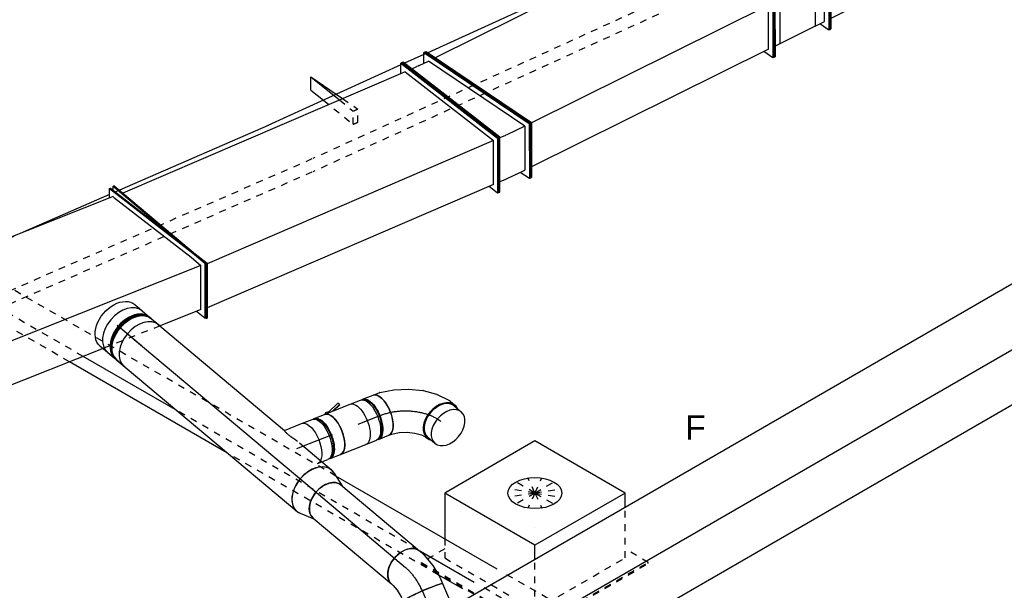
# Model space of a CAD drawing. Extents: x -329828 to 339781, y -55429 to 69176.
# Tile 47 of 140: x -45844 to -42192, y 33146 to 35262. Entities that reach past the tile are written whole.
import ezdxf
from ezdxf.enums import TextEntityAlignment as Align

# ---------------------------------------------------------------- set-up
doc = ezdxf.new("R2010")
doc.units = 0
doc.header["$LTSCALE"] = 50
doc.linetypes.add('CENTER2', pattern=[28.575, 19.05, -3.175, 3.175, -3.175])
doc.linetypes.add('STREEPJES', pattern=[0.1, 0.05, -0.05])
doc.layers.get('0').update_dxf_attribs({"linetype": 'CONTINUOUS'})
for name, color, linetype in [('EL6131--', 2, 'CONTINUOUS'), ('EM6131--', 1, 'CONTINUOUS'), ('lMcht retour bestaand_PR', 1, 'CONTINUOUS'), ('lucht retour bestaand', 8, 'CONTINUOUS'), ('WL570---_RETOUR', 112, 'CONTINUOUS'), ('WL570---_RETOUR_HL', 8, 'CONTINUOUS'), ('WL570---_RETOUR_RST', 2, 'CONTINUOUS'), ('WL570---_RETOUR_RST_HL', 1, 'CONTINUOUS'), ('WL570---_TOEVOER', 3, 'CONTINUOUS'), ('WM570---_RETOUR_PR', 1, 'CONTINUOUS'), ('WM570---_RETOUR_RST_PR', 1, 'CONTINUOUS'), ('WM570---_TOEVOER_PR', 1, 'CONTINUOUS')]:
    doc.layers.add(name, color=color, linetype=linetype)
doc.styles.add('BURO-018', font='ARIAL.TTF', dxfattribs={"height": 90})

# ---------------------------------------------------------------- blocks, each defined once
blk = doc.blocks.new('*U665')
at = {"color": 0, "ltscale": 10}
for p, q in [((2945.7, 63.6, -10634.8), (3051, 63.6, -10634.8)), ((3953.2, 63.6, -10634.8), (4630.6, 63.6, -10634.8)), ((2921.2, 21.2, -10634.8), (3160.9, 21.2, -10634.8)), ((4192.7, 21.2, -10634.8), (4597, 21.2, -10634.8)), ((2872.2, -63.6, -10634.8), (3562.7, -63.6, -10634.8))]:
    blk.add_line(p, q, dxfattribs=at)
at = {"color": 0, "linetype": 'STREEPJES', "ltscale": 10}
for p, q in [((3051, 63.6, -10634.8), (3953.2, 63.6, -10634.8)), ((4630.6, 63.6, -10634.8), (4962, 63.6, -10634.8)), ((2404.5, 21.2, -10634.8), (2901.2, 21.2, -10634.8)), ((3160.9, 21.2, -10634.8), (4192.7, 21.2, -10634.8)), ((4597, 21.2, -10634.8), (4986.5, 21.2, -10634.8)), ((2355.5, -63.6, -10634.8), (2852.2, -63.6, -10634.8)), ((3562.7, -63.6, -10634.8), (4937.5, -63.6, -10634.8))]:
    blk.add_line(p, q, dxfattribs=at)
at = {"layer": 'EM6131--', "color": 1, "style": 'BURO-018'}
blk.add_attdef('POSNR', text='', height=90, dxfattribs=at).set_placement((0, 0), align=Align.MIDDLE)
blk = doc.blocks.new('*U668')
at = {"color": 0, "ltscale": 10}
for p, q in [((-138.5, 100.5, -7329.7), (-63.2, 290.2, -7329.7)), ((-66.3, 290.2, -7329.7), (-63.2, 290.2, -7329.7)), ((-63.2, 290.2, -7329.7), (-44.2, 255, -7329.7)), ((2969.9, 100.5, -7329.7), (3045.2, 290.2, -7329.7)), ((2974.4, 100.5, -7329.7), (3049.6, 290.2, -7329.7)), ((3049.6, 290.2, -7329.7), (3045.2, 290.2, -7329.7)), ((-62, 255, -7329.7), (-122.2, 103.2, -7329.7)), ((-62, 255, -7329.7), (101.3, 255, -7329.7)), ((328.5, 255, -7329.7), (3031.2, 255, -7329.7)), ((-142.9, 100.5, -7329.7), (-138.5, 100.5, -7329.7)), ((67.6, -290.2, -7329.7), (-142.9, 100.5, -7329.7)), ((72.1, -290.2, -7329.7), (-138.5, 100.5, -7329.7)), ((-99.5, 61.2, -7329.7), (-122.2, 103.2, -7329.7)), ((-122.2, 103.2, -7329.7), (2971, 103.2, -7329.7)), ((2974.4, 100.5, -7329.7), (2969.9, 100.5, -7329.7)), ((3180.5, -290.2, -7329.7), (2969.9, 100.5, -7329.7)), ((3184.9, -290.2, -7329.7), (2974.4, 100.5, -7329.7)), ((86.1, -255, -7329.7), (3161.5, -255, -7329.7)), ((67.6, -290.2, -7329.7), (72.1, -290.2, -7329.7)), ((77.3, -277, -7329.7), (72.1, -290.2, -7329.7)), ((3184.9, -290.2, -7329.7), (3180.5, -290.2, -7329.7))]:
    blk.add_line(p, q, dxfattribs=at)
at = {"color": 8, "linetype": 'STREEPJES', "ltscale": 10}
blk.add_line((101.3, 255, -7329.7), (328.5, 255, -7329.7), dxfattribs=at)
at = {"layer": 'lMcht retour bestaand_PR', "color": 1, "style": 'BURO-018'}
blk.add_attdef('POSNR', text='', height=90, dxfattribs=at).set_placement((0, 0), align=Align.MIDDLE)
blk = doc.blocks.new('*U670')
at = {"color": 0, "linetype": 'STREEPJES', "ltscale": 10}
for p, q in [((-39.9, 112, -6321.7), (1984.5, 112, -6321.7)), ((-59.5, 67.1, -6321.7), (1964.9, 67.1, -6321.7)), ((640.8, -112, -6321.7), (681.3, -112, -6321.7)), ((1018.1, -112, -6321.7), (2064.4, -112, -6321.7))]:
    blk.add_line(p, q, dxfattribs=at)
at = {"color": 0, "ltscale": 10}
for p, q in [((39.9, -112, -6321.7), (640.8, -112, -6321.7)), ((681.3, -112, -6321.7), (1018.1, -112, -6321.7))]:
    blk.add_line(p, q, dxfattribs=at)
at = {"layer": 'EM6131--', "color": 1, "style": 'BURO-018'}
blk.add_attdef('POSNR', text='', height=90, dxfattribs=at).set_placement((0, 0), align=Align.MIDDLE)
blk = doc.blocks.new('*U671')
at = {"color": 0, "linetype": 'STREEPJES', "ltscale": 10}
for p, q in [((-40.6, 112.6, -5026.2), (2167.4, 112.6, -5026.2)), ((-60.9, 68.1, -5026.2), (2147.1, 68.1, -5026.2)), ((537, -112.6, -5026.2), (719.1, -112.6, -5026.2)), ((1597.3, -112.6, -5026.2), (1612.5, -112.6, -5026.2)), ((1691.6, -112.6, -5026.2), (1706.2, -112.6, -5026.2))]:
    blk.add_line(p, q, dxfattribs=at)
at = {"color": 0, "ltscale": 10}
for p, q in [((40.6, -112.6, -5026.2), (537, -112.6, -5026.2)), ((719.1, -112.6, -5026.2), (1597.3, -112.6, -5026.2)), ((1612.5, -112.6, -5026.2), (1691.6, -112.6, -5026.2)), ((1706.2, -112.6, -5026.2), (2248.6, -112.6, -5026.2))]:
    blk.add_line(p, q, dxfattribs=at)
at = {"layer": 'EM6131--', "color": 1, "style": 'BURO-018'}
blk.add_attdef('POSNR', text='', height=90, dxfattribs=at).set_placement((0, 0), align=Align.MIDDLE)
blk = doc.blocks.new('*U737')
at = {"color": 0, "ltscale": 10}
for p, q in [((-142.6, 79, -4327.2), (-51.9, 261.9, -4327.2)), ((-138.4, 79, -4327.2), (-47.7, 261.9, -4327.2)), ((-51.9, 261.9, -4327.2), (-47.7, 261.9, -4327.2)), ((-47.7, 261.9, -4327.2), (-27.5, 226.6, -4327.2)), ((2300.4, 79, -4327.2), (2391.1, 261.9, -4327.2)), ((2304.7, 79, -4327.2), (2395.3, 261.9, -4327.2)), ((2395.3, 261.9, -4327.2), (2391.1, 261.9, -4327.2)), ((-47.1, 226.6, -4327.2), (-119.6, 80.2, -4327.2)), ((-47.1, 226.6, -4327.2), (1397, 226.6, -4327.2)), ((1581.2, 226.6, -4327.2), (2373.6, 226.6, -4327.2)), ((-142.6, 79, -4327.2), (-138.4, 79, -4327.2)), ((51.9, -261.9, -4327.2), (-142.6, 79, -4327.2)), ((56.2, -261.9, -4327.2), (-138.4, 79, -4327.2)), ((55.5, -226.6, -4327.2), (-119.6, 80.2, -4327.2)), ((-119.6, 80.2, -4327.2), (2301.1, 80.2, -4327.2)), ((2304.7, 79, -4327.2), (2300.4, 79, -4327.2)), ((2495, -261.9, -4327.2), (2300.4, 79, -4327.2)), ((2499.2, -261.9, -4327.2), (2304.7, 79, -4327.2)), ((55.5, -226.6, -4327.2), (2474.8, -226.6, -4327.2)), ((73.7, -226.6, -4327.2), (56.2, -261.9, -4327.2)), ((51.9, -261.9, -4327.2), (56.2, -261.9, -4327.2)), ((2499.2, -261.9, -4327.2), (2495, -261.9, -4327.2))]:
    blk.add_line(p, q, dxfattribs=at)
at = {"color": 8, "linetype": 'STREEPJES', "ltscale": 10}
blk.add_line((1397, 226.6, -4327.2), (1581.2, 226.6, -4327.2), dxfattribs=at)
at = {"layer": 'lMcht retour bestaand_PR', "color": 1, "style": 'BURO-018'}
blk.add_attdef('POSNR', text='', height=90, dxfattribs=at).set_placement((0, 0), align=Align.MIDDLE)
blk = doc.blocks.new('*U857')
at = {"color": 0, "ltscale": 10}
for p, q in [((-184.9, 79, -5891), (-94.3, 261.9, -5891)), ((-180.7, 79, -5891), (-90.1, 261.9, -5891)), ((-94.3, 261.9, -5891), (-90.1, 261.9, -5891)), ((-90.1, 261.9, -5891), (-69.9, 226.6, -5891)), ((42.2, 79, -5891), (132.8, 261.9, -5891)), ((46.4, 79, -5891), (137.1, 261.9, -5891)), ((137.1, 261.9, -5891), (132.8, 261.9, -5891)), ((-89.4, 226.6, -5891), (-161.9, 80.2, -5891)), ((-123.8, 80.2, -5891), (-51.3, 226.6, -5891)), ((-51.3, 226.6, -5891), (-89.4, 226.6, -5891)), ((-51.3, 226.6, -5891), (95.4, 226.6, -5891)), ((22.9, 80.2, -5891), (95.4, 226.6, -5891)), ((95.4, 226.6, -5891), (115.3, 226.6, -5891)), ((-184.9, 79, -5891), (-180.7, 79, -5891)), ((9.6, -261.9, -5891), (-184.9, 79, -5891)), ((13.8, -261.9, -5891), (-180.7, 79, -5891)), ((13.2, -226.6, -5891), (-161.9, 80.2, -5891)), ((-123.8, 80.2, -5891), (-161.9, 80.2, -5891)), ((51.3, -226.6, -5891), (-123.8, 80.2, -5891)), ((-123.8, 80.2, -5891), (22.9, 80.2, -5891)), ((22.9, 80.2, -5891), (42.8, 80.2, -5891)), ((236.9, -294.7, -5891), (22.9, 80.2, -5891)), ((46.4, 79, -5891), (42.2, 79, -5891)), ((275.6, -330.1, -5891), (42.2, 79, -5891)), ((279.9, -330.1, -5891), (46.4, 79, -5891)), ((51.3, -226.6, -5891), (13.2, -226.6, -5891)), ((31.4, -226.6, -5891), (13.8, -261.9, -5891)), ((236.9, -294.7, -5891), (51.3, -226.6, -5891)), ((9.6, -261.9, -5891), (13.8, -261.9, -5891)), ((236.9, -294.7, -5891), (255.5, -294.7, -5891)), ((279.9, -330.1, -5891), (275.6, -330.1, -5891))]:
    blk.add_line(p, q, dxfattribs=at)
at = {"layer": 'lMcht retour bestaand_PR', "color": 1, "style": 'BURO-018'}
blk.add_attdef('POSNR', text='', height=90, dxfattribs=at).set_placement((0, 0), align=Align.MIDDLE)
blk = doc.blocks.new('*U858')
at = {"color": 0, "ltscale": 10}
for p, q in [((-162.1, 113.1, -5978.7), (-71.4, 296, -5978.7)), ((-157.8, 113.1, -5978.7), (-67.2, 296, -5978.7)), ((-71.4, 296, -5978.7), (-67.2, 296, -5978.7)), ((-67.2, 296, -5978.7), (-47, 260.6, -5978.7)), ((842.1, 113.1, -5978.7), (932.8, 296, -5978.7)), ((846.4, 113.1, -5978.7), (937, 296, -5978.7)), ((937, 296, -5978.7), (932.8, 296, -5978.7)), ((-66.5, 260.6, -5978.7), (-139, 114.3, -5978.7)), ((-66.5, 260.6, -5978.7), (915.3, 260.6, -5978.7)), ((-162.1, 113.1, -5978.7), (-157.8, 113.1, -5978.7)), ((71.4, -296, -5978.7), (-162.1, 113.1, -5978.7)), ((75.6, -296, -5978.7), (-157.8, 113.1, -5978.7)), ((75, -260.6, -5978.7), (-139, 114.3, -5978.7)), ((-139, 114.3, -5978.7), (842.8, 114.3, -5978.7)), ((846.4, 113.1, -5978.7), (842.1, 113.1, -5978.7)), ((1075.6, -296, -5978.7), (842.1, 113.1, -5978.7)), ((1079.8, -296, -5978.7), (846.4, 113.1, -5978.7)), ((75, -260.6, -5978.7), (1055.4, -260.6, -5978.7)), ((93.2, -260.6, -5978.7), (75.6, -296, -5978.7)), ((71.4, -296, -5978.7), (75.6, -296, -5978.7)), ((1079.8, -296, -5978.7), (1075.6, -296, -5978.7))]:
    blk.add_line(p, q, dxfattribs=at)
at = {"layer": 'lMcht retour bestaand_PR', "color": 1, "style": 'BURO-018'}
blk.add_attdef('POSNR', text='', height=90, dxfattribs=at).set_placement((0, 0), align=Align.MIDDLE)
blk = doc.blocks.new('*U900')
at = {"color": 0, "ltscale": 10}
for p, q in [((-225.4, 278.6, -8356.2), (-310.3, 131.5, -8356.2)), ((160.8, 278.6, -8356.2), (-225.4, 278.6, -8356.2)), ((-32.3, -55.9, -8356.2), (-225.4, 278.6, -8356.2)), ((354, -55.9, -8356.2), (160.8, 278.6, -8356.2)), ((-58.4, -101.1, -8356.2), (-32.3, -55.9, -8356.2)), ((354, -55.9, -8356.2), (-32.3, -55.9, -8356.2)), ((327.8, -101.1, -8356.2), (354, -55.9, -8356.2))]:
    blk.add_line(p, q, dxfattribs=at)
at = {"color": 8, "linetype": 'STREEPJES', "ltscale": 10}
for p, q in [((64.3, 111.4, -8356.2), (-26.8, 146.7, -8356.2)), ((64.3, 111.4, -8356.2), (-11.9, 172.6, -8356.2)), ((64.3, 111.4, -8356.2), (23.5, 182.1, -8356.2)), ((64.3, 111.4, -8356.2), (69.8, 172.6, -8356.2)), ((64.3, 111.4, -8356.2), (114.6, 146.7, -8356.2)), ((-310.3, 131.5, -8356.2), (-345.8, 70, -8356.2)), ((64.3, 111.4, -8356.2), (-17.4, 111.4, -8356.2)), ((64.3, 111.4, -8356.2), (14, 76, -8356.2)), ((64.3, 111.4, -8356.2), (58.8, 50.1, -8356.2)), ((64.3, 111.4, -8356.2), (105.1, 40.7, -8356.2)), ((64.3, 111.4, -8356.2), (140.5, 50.1, -8356.2)), ((64.3, 111.4, -8356.2), (155.4, 76, -8356.2)), ((64.3, 111.4, -8356.2), (145.9, 111.4, -8356.2)), ((-430.7, 95.5, -8356.2), (-428.7, 99, -8356.2)), ((-430.7, 95.5, -8356.2), (-187.8, -325.3, -8356.2)), ((-329, 99, -8356.2), (-428.7, 99, -8356.2)), ((-428.7, 99, -8356.2), (-185.8, -321.7, -8356.2)), ((-345.8, 70, -8356.2), (-152.7, -264.5, -8356.2)), ((-152.7, -264.5, -8356.2), (-58.4, -101.1, -8356.2)), ((233.5, -264.5, -8356.2), (327.8, -101.1, -8356.2)), ((300.1, -321.7, -8356.2), (250.3, -235.5, -8356.2)), ((-152.7, -264.5, -8356.2), (233.5, -264.5, -8356.2)), ((-185.8, -321.7, -8356.2), (-187.8, -325.3, -8356.2)), ((-187.8, -325.3, -8356.2), (298, -325.3, -8356.2)), ((-185.8, -321.7, -8356.2), (300.1, -321.7, -8356.2)), ((298, -325.3, -8356.2), (300.1, -321.7, -8356.2))]:
    blk.add_line(p, q, dxfattribs=at)
at = {"color": 0, "ltscale": 10}
blk.add_ellipse((64.3, 111.4, -8356.2), major_axis=(86.6, -50), ratio=0.57735, dxfattribs=at)
at = {"layer": 'WL570---_RETOUR_RST_HL', "linetype": 'CENTER2'}
blk.add_circle((0, 0, -8356.2), 0.075, dxfattribs=at)
at = {"layer": 'WL570---_RETOUR_RST', "color": 1, "style": 'BURO-018'}
for tag in ['MC', 'Q']:
    blk.add_attdef(tag, text='', height=90, dxfattribs=at).set_placement((0, 0), align=Align.MIDDLE)
at = {"layer": 'WM570---_RETOUR_RST_PR', "color": 1, "style": 'BURO-018'}
blk.add_attdef('POSNR', text='', height=90, dxfattribs=at).set_placement((0, 0), align=Align.MIDDLE)
blk = doc.blocks.new('*U987')
at = {"color": 0, "ltscale": 10}
for p, q in [((0, 100, -7714), (35.9, 100, -7714)), ((51.5, 95, -7714), (58.9, 95, -7714)), ((56.9, 95, -7714), (54.2, 96.2, -7714)), ((0, -100, -7714), (35.9, -100, -7714)), ((51.5, -95, -7714), (58.9, -95, -7714)), ((54.2, -96.2, -7714), (56.9, -95, -7714))]:
    blk.add_line(p, q, dxfattribs=at)
at = {"color": 0, "ltscale": 10, "extrusion": (1.7756e-17, -5.75905e-17, -1)}
blk.add_ellipse((0, 0, -7714), major_axis=(0, -100), ratio=0.673008, start_param=0, end_param=3.141593, dxfattribs=at)
at = {"color": 0, "ltscale": 10}
for centre, major_axis, start_param, end_param in [((35.9, 0, -7714), (0, -100), 3.141593, 6.283185), ((72.5, 0, -7714), (0, -95), 3.56305, 5.861728)]:
    blk.add_ellipse(centre, major_axis=major_axis, ratio=0.673008, start_param=start_param, end_param=end_param, dxfattribs=at)
at = {"layer": 'WL570---_RETOUR_HL', "linetype": 'CENTER2'}
blk.add_line((0, 0, -7714), (35.9, 0, -7714), dxfattribs=at)
at = {"layer": 'WM570---_RETOUR_PR', "color": 1, "style": 'BURO-018'}
blk.add_attdef('POSNR', text='', height=90, dxfattribs=at).set_placement((0, 0), align=Align.MIDDLE)
blk = doc.blocks.new('*U988')
at = {"color": 0, "ltscale": 10}
for p, q in [((-40.3, 100, -7783.3), (-3.7, 100, -7783.3)), ((3.7, 100, -7783.3), (40.3, 100, -7783.3)), ((-40.3, -100, -7783.3), (-3.7, -100, -7783.3)), ((3.7, -100, -7783.3), (40.3, -100, -7783.3))]:
    blk.add_line(p, q, dxfattribs=at)
for centre, major_axis, start_param, end_param in [((-40.3, 0, -7783.3), (0, -100), 3.141593, 6.283185), ((-3.7, 0, -7783.3), (0, -100), 3.141593, 6.338163), ((-3.7, 0, -7783.3), (0, -95), 3.56305, 5.861728), ((3.7, 0, -7783.3), (0, -100), 3.141593, 6.283185), ((40.3, 0, -7783.3), (0, -100), 3.141593, 6.283185), ((-3.7, 0, -7783.3), (0, -100), 3.086615, 3.138451)]:
    blk.add_ellipse(centre, major_axis=major_axis, ratio=0.673008, start_param=start_param, end_param=end_param, dxfattribs=at)
at = {"layer": 'WL570---_RETOUR_HL', "linetype": 'CENTER2'}
blk.add_line((-40.3, 0, -7783.3), (40.3, 0, -7783.3), dxfattribs=at)
at = {"layer": 'WM570---_RETOUR_PR', "color": 1, "style": 'BURO-018'}
blk.add_attdef('POSNR', text='', height=90, dxfattribs=at).set_placement((0, 0), align=Align.MIDDLE)
blk = doc.blocks.new('*U989')
at = {"color": 0, "ltscale": 10}
for p, q in [((-49, 80, -9029.3), (-28.6, 80, -9029.3)), ((-23.3, 79.5, -9029.3), (22.1, 70.9, -9029.3)), ((23.9, 70.4, -9029.3), (22.1, 70.9, -9029.3)), ((23.9, 70.4, -9029.3), (71.2, 54, -9029.3)), ((71.2, 54, -9029.3), (71.5, 53.9, -9029.3)), ((71.5, 53.9, -9029.3), (94.7, 42.4, -9029.3)), ((-49, -80, -9029.3), (-41, -80, -9029.3)), ((-41, -80, -9029.3), (-18.3, -84.3, -9029.3)), ((-18.3, -84.3, -9029.3), (9.5, -93.9, -9029.3)), ((9.5, -93.9, -9029.3), (23.9, -101, -9029.3))]:
    blk.add_line(p, q, dxfattribs=at)
at = {"color": 0, "ltscale": 10, "extrusion": (-2.03355e-17, -2.34634e-16, -1)}
for centre, major_axis, ratio, start_param, end_param in [((-49, 0, -9029.3), (0, -80), 0.673008, 0, 3.141593), ((-33.5, 0, -9029.3), (7.5, 79.9), 0.593593, 6.227285, 6.339086)]:
    blk.add_ellipse(centre, major_axis=major_axis, ratio=ratio, start_param=start_param, end_param=end_param, dxfattribs=at)
at = {"color": 0, "ltscale": 10}
blk.add_ellipse((59.3, -29.3, -9029.3), major_axis=(-35.4, -71.7), ratio=0.067641, start_param=3.141593, end_param=6.283185, dxfattribs=at)
at = {"layer": 'WL570---_RETOUR_HL', "linetype": 'CENTER2', "extrusion": (-2.03355e-17, -2.34634e-16, -1)}
blk.add_ellipse((35, -100, -9029.3), major_axis=(-140.9, 75.9), ratio=0.462305, start_param=0.709042, end_param=1.49444, dxfattribs=at)
at = {"layer": 'WM570---_RETOUR_PR', "color": 1, "style": 'BURO-018'}
blk.add_attdef('POSNR', text='', height=90, dxfattribs=at).set_placement((0, 0), align=Align.MIDDLE)
blk = doc.blocks.new('*U990')
at = {"color": 0, "ltscale": 10}
for p, q in [((0, 80, -9033.7), (93.3, 80, -9033.7)), ((0, -80, -9033.7), (111, -80, -9033.7))]:
    blk.add_line(p, q, dxfattribs=at)
at = {"color": 8, "linetype": 'STREEPJES', "ltscale": 10}
for p, q in [((93.3, 80, -9033.7), (192.2, 80, -9033.7)), ((111, -80, -9033.7), (192.2, -80, -9033.7))]:
    blk.add_line(p, q, dxfattribs=at)
at = {"color": 0, "ltscale": 10, "extrusion": (-1.91291e-17, -1.12829e-16, -1)}
blk.add_ellipse((0, 0, -9033.7), major_axis=(0, -80), ratio=0.067641, start_param=0, end_param=3.141593, dxfattribs=at)
at = {"color": 8, "linetype": 'STREEPJES', "ltscale": 10}
blk.add_ellipse((192.2, 0, -9033.7), major_axis=(0, -80), ratio=0.067641, start_param=3.141593, end_param=6.283185, dxfattribs=at)
at = {"layer": 'WL570---_RETOUR_HL', "linetype": 'CENTER2'}
blk.add_line((0, 0, -9033.7), (192.2, 0, -9033.7), dxfattribs=at)
at = {"layer": 'WM570---_RETOUR_PR', "color": 1, "style": 'BURO-018'}
blk.add_attdef('POSNR', text='', height=90, dxfattribs=at).set_placement((0, 0), align=Align.MIDDLE)
blk = doc.blocks.new('*U992')
at = {"color": 0, "ltscale": 10}
blk.add_line((-18.2, 80, -8361.4), (50.8, 80, -8361.4), dxfattribs=at)
at = {"color": 0, "ltscale": 10, "extrusion": (-5.95839e-17, 2.36307e-17, -1)}
blk.add_ellipse((50.8, 0, -8361.4), major_axis=(0, 80), ratio=0.462305, start_param=0, end_param=2.752995, dxfattribs=at)
at = {"color": 8, "linetype": 'STREEPJES', "ltscale": 10, "extrusion": (-5.95839e-17, 2.36307e-17, -1)}
blk.add_ellipse((50.8, 0, -8361.4), major_axis=(0, 80), ratio=0.462305, start_param=2.752995, end_param=3.141593, dxfattribs=at)
at = {"color": 0, "ltscale": 10}
blk.add_spline([(12.3, 23, -8361.4), (7.5, 30.8, -8361.4), (2.7, 38.3, -8361.4), (-2, 45.3, -8361.4), (-6.2, 51.9, -8361.4), (-9.8, 57.9, -8361.4), (-12.7, 63.3, -8361.4), (-14.9, 68.1, -8361.4), (-16.4, 72, -8361.4), (-17.3, 75.3, -8361.4), (-17.8, 77.7, -8361.4), (-18, 79.2, -8361.4), (-18.2, 80, -8361.4)], degree=3, dxfattribs=at)
at = {"layer": 'WL570---_RETOUR_HL', "linetype": 'CENTER2'}
blk.add_line((0, 0, -8361.4), (50.8, 0, -8361.4), dxfattribs=at)
at = {"layer": 'WM570---_RETOUR_PR', "color": 1, "style": 'BURO-018'}
blk.add_attdef('POSNR', text='', height=90, dxfattribs=at).set_placement((0, 0), align=Align.MIDDLE)
blk = doc.blocks.new('*U993')
at = {"color": 0, "ltscale": 10}
for p, q in [((-45.8, 80, -8311), (-4.4, 80, -8311)), ((4.4, 80, -8311), (45.8, 80, -8311)), ((-28.6, -80, -8311), (-4.4, -80, -8311)), ((4.4, -80, -8311), (45.8, -80, -8311))]:
    blk.add_line(p, q, dxfattribs=at)
at = {"color": 8, "linetype": 'STREEPJES', "ltscale": 10}
blk.add_line((-45.8, -80, -8311), (-28.6, -80, -8311), dxfattribs=at)
at = {"color": 0, "ltscale": 10, "extrusion": (-8.69619e-17, -2.52287e-17, -1)}
for centre, major_axis, start_param, end_param in [((-45.8, 0, -8311), (0, 80), 0, 2.752995), ((-4.4, 0, -8311), (0, 80), 0, 3.141593), ((4.4, 0, -8311), (0, 80), 0, 3.261759), ((4.4, 0, -8311), (0, 80), 6.163019, 6.280044), ((4.4, 0, -8311), (0, 76), 0.087961, 3.053632), ((45.8, 0, -8311), (0, 80), 0, 3.141593)]:
    blk.add_ellipse(centre, major_axis=major_axis, ratio=0.462305, start_param=start_param, end_param=end_param, dxfattribs=at)
at = {"color": 8, "linetype": 'STREEPJES', "ltscale": 10, "extrusion": (-8.69619e-17, -2.52287e-17, -1)}
blk.add_ellipse((-45.8, 0, -8311), major_axis=(0, 80), ratio=0.462305, start_param=2.752995, end_param=3.141593, dxfattribs=at)
at = {"layer": 'WL570---_RETOUR_HL', "linetype": 'CENTER2'}
blk.add_line((-45.8, 0, -8311), (45.8, 0, -8311), dxfattribs=at)
at = {"layer": 'WM570---_RETOUR_PR', "color": 1, "style": 'BURO-018'}
blk.add_attdef('POSNR', text='', height=90, dxfattribs=at).set_placement((0, 0), align=Align.MIDDLE)
blk = doc.blocks.new('*U994')
at = {"color": 2, "ltscale": 10}
for p, q in [((-80.6, 76, -8260.6), (-89.5, 76, -8260.6)), ((-50.8, 80, -8260.6), (-32.3, 80, -8260.6)), ((10.2, 100.7, -8260.6), (-33.7, 82.6, -8260.6)), ((-32.3, 80, -8260.6), (-33.7, 82.7, -8260.6)), ((-32.3, 80, -8260.6), (50.8, 80, -8260.6)), ((-19.4, 80, -8260.6), (14, 93.8, -8260.6)), ((14.5, 92, -8260.6), (-14.7, 80, -8260.6)), ((14, 93.8, -8260.6), (10.2, 100.7, -8260.6)), ((14.5, 92, -8260.6), (14, 93.8, -8260.6)), ((-80.6, -76, -8260.6), (-89.5, -76, -8260.6)), ((-50.8, -80, -8260.6), (50.8, -80, -8260.6))]:
    blk.add_line(p, q, dxfattribs=at)
for centre, major_axis, start_param, end_param in [((-92.2, 0, -8260.6), (0, 76), 3.229553, 6.195225), ((-50.8, 0, -8260.6), (0, 80), 3.141593, 6.283185)]:
    blk.add_ellipse(centre, major_axis=major_axis, ratio=0.462305, start_param=start_param, end_param=end_param, dxfattribs=at)
at = {"color": 2, "ltscale": 10, "extrusion": (-3.11364e-17, 7.2066e-17, -1)}
for centre, major_axis, ratio, start_param in [((-42.1, 78.1, -8260.6), (-8.4, -4.53), 0.673008, 0.935956), ((50.8, 0, -8260.6), (0, 80), 0.462305, 0)]:
    blk.add_ellipse(centre, major_axis=major_axis, ratio=ratio, start_param=start_param, end_param=3.141593, dxfattribs=at)
at = {"layer": 'WL570---_RETOUR', "color": 1, "style": 'BURO-018'}
blk.add_attdef('I', text='', height=90, dxfattribs=at).set_placement((0, 0), align=Align.MIDDLE)
at = {"layer": 'WM570---_RETOUR_PR', "color": 1, "style": 'BURO-018'}
blk.add_attdef('POSNR', text='', height=90, dxfattribs=at).set_placement((0, 0), align=Align.MIDDLE)
blk = doc.blocks.new('*U995')
at = {"color": 0, "ltscale": 10}
for p, q in [((-45.8, 80, -8210.2), (-4.4, 80, -8210.2)), ((4.4, 80, -8210.2), (45.8, 80, -8210.2)), ((-45.8, -80, -8210.2), (-4.4, -80, -8210.2)), ((4.4, -80, -8210.2), (45.8, -80, -8210.2))]:
    blk.add_line(p, q, dxfattribs=at)
at = {"color": 0, "ltscale": 10, "extrusion": (-8.69619e-17, -2.52287e-17, -1)}
for centre, major_axis, start_param, end_param in [((-45.8, 0, -8210.2), (0, 80), 0, 3.141593), ((-4.4, 0, -8210.2), (0, 80), 0, 3.141593), ((4.4, 0, -8210.2), (0, 80), 0, 3.261759), ((4.4, 0, -8210.2), (0, 80), 6.163019, 6.280044), ((4.4, 0, -8210.2), (0, 76), 0.087961, 3.053632), ((45.8, 0, -8210.2), (0, 80), 0, 3.141593)]:
    blk.add_ellipse(centre, major_axis=major_axis, ratio=0.462305, start_param=start_param, end_param=end_param, dxfattribs=at)
at = {"layer": 'WL570---_RETOUR_HL', "linetype": 'CENTER2'}
blk.add_line((-45.8, 0, -8210.2), (45.8, 0, -8210.2), dxfattribs=at)
at = {"layer": 'WM570---_RETOUR_PR', "color": 1, "style": 'BURO-018'}
blk.add_attdef('POSNR', text='', height=90, dxfattribs=at).set_placement((0, 0), align=Align.MIDDLE)
blk = doc.blocks.new('*U996')
at = {"color": 0, "ltscale": 10}
for p, q in [((-171.7, 76, -8112.4), (-180.6, 76, -8112.4)), ((-141.9, 80, -8112.4), (-117.1, 80, -8112.4)), ((-115.2, 79.8, -8112.4), (-63.3, 70.6, -8112.4)), ((-63.3, 70.6, -8112.4), (-62.9, 70.5, -8112.4)), ((-62.9, 70.5, -8112.4), (-11.7, 52.8, -8112.4)), ((-11.7, 52.8, -8112.4), (36, 27.8, -8112.4)), ((36.7, 27.3, -8112.4), (36, 27.8, -8112.4)), ((36.7, 27.3, -8112.4), (77.8, -3.8, -8112.4)), ((80.1, -5.8, -8112.4), (112.2, -41.3, -8112.4)), ((116.3, -47.2, -8112.4), (126.6, -66.2, -8112.4)), ((123, -68.1, -8112.4), (139.4, -98.5, -8112.4)), ((-171.7, -76, -8112.4), (-180.6, -76, -8112.4)), ((-141.9, -80, -8112.4), (-130.3, -80, -8112.4)), ((-130.3, -80, -8112.4), (-103.5, -84.8, -8112.4)), ((-103.5, -84.8, -8112.4), (-75.4, -94.5, -8112.4)), ((-75.4, -94.5, -8112.4), (-49.7, -108, -8112.4)), ((-49.7, -108, -8112.4), (-29.5, -123.2, -8112.4)), ((-29.5, -123.2, -8112.4), (-17.1, -136.9, -8112.4)), ((-17.1, -136.9, -8112.4), (-14.3, -142.1, -8112.4)), ((-10.8, -140.2, -8112.4), (5.6, -170.6, -8112.4))]:
    blk.add_line(p, q, dxfattribs=at)
for centre, major_axis, ratio, start_param, end_param in [((-183.3, 0, -8112.4), (0, 76), 0.462305, 3.229553, 6.195225), ((-141.9, 0, -8112.4), (0, 80), 0.462305, 3.141593, 6.283185), ((-123.2, 0, -8112.4), (7.1, 80), 0.371212, 6.250437, 6.315934), ((56.1, -104.2, -8112.4), (-70.4, -38), 0.673008, 3.141593, 6.283185), ((56.1, -104.2, -8112.4), (-66.9, -36.1), 0.673008, 3.141593, 6.283185), ((72.5, -134.6, -8112.4), (-66.9, -36.1), 0.673008, 3.141593, 9.421636), ((48.8, -90.5, -8112.4), (65.7, 46.3), 0.606571, 6.209981, 6.356389), ((56.1, -104.2, -8112.4), (-70.4, -38), 0.673008, 2.824032, 3.141593), ((56.1, -104.2, -8112.4), (-70.4, -38), 0.673008, 0, 0.31756)]:
    blk.add_ellipse(centre, major_axis=major_axis, ratio=ratio, start_param=start_param, end_param=end_param, dxfattribs=at)
at = {"color": 0, "ltscale": 10, "extrusion": (-5.95839e-17, 2.36307e-17, -1)}
blk.add_ellipse((24.8, -64, -8112.4), major_axis=(54.2, 59.2), ratio=0.445484, start_param=6.24089, end_param=6.325481, dxfattribs=at)
at = {"layer": 'WL570---_RETOUR_HL', "linetype": 'CENTER2', "extrusion": (-5.95839e-17, 2.36307e-17, -1)}
blk.add_ellipse((-85.7, -104.2, -8112.4), major_axis=(148.7, -59), ratio=0.57735, start_param=4.110493, end_param=5.68129, dxfattribs=at)
at = {"layer": 'WM570---_RETOUR_PR', "color": 1, "style": 'BURO-018'}
blk.add_attdef('POSNR', text='', height=90, dxfattribs=at).set_placement((0, 0), align=Align.MIDDLE)
blk = doc.blocks.new('*U1001')
at = {"color": 0, "ltscale": 10}
for p, q in [((-150.1, 104.7, -6678.2), (-69.4, 292.2, -6678.2)), ((-145.8, 104.7, -6678.2), (-65.1, 292.2, -6678.2)), ((-69.4, 292.2, -6678.2), (-65.1, 292.2, -6678.2)), ((-65.1, 292.2, -6678.2), (-45.6, 256.9, -6678.2)), ((1026.7, 104.7, -6678.2), (1107.4, 292.2, -6678.2)), ((1031.1, 104.7, -6678.2), (1111.8, 292.2, -6678.2)), ((1111.8, 292.2, -6678.2), (1107.4, 292.2, -6678.2)), ((1111.8, 292.2, -6678.2), (1113.3, 289.4, -6678.2)), ((-64, 256.9, -6678.2), (-128.6, 106.9, -6678.2)), ((-64, 256.9, -6678.2), (1092.3, 256.9, -6678.2)), ((-150.1, 104.7, -6678.2), (-145.8, 104.7, -6678.2)), ((69.4, -292.2, -6678.2), (-150.1, 104.7, -6678.2)), ((73.8, -292.2, -6678.2), (-145.8, 104.7, -6678.2)), ((72.7, -256.9, -6678.2), (-128.6, 106.9, -6678.2)), ((-128.6, 106.9, -6678.2), (1027.7, 106.9, -6678.2)), ((1031.1, 104.7, -6678.2), (1026.7, 104.7, -6678.2)), ((1246.3, -292.2, -6678.2), (1026.7, 104.7, -6678.2)), ((1250.7, -292.2, -6678.2), (1031.1, 104.7, -6678.2)), ((1249.6, -256.9, -6678.2), (1073.5, 61.5, -6678.2)), ((72.7, -256.9, -6678.2), (1211.5, -256.9, -6678.2)), ((89, -256.9, -6678.2), (73.8, -292.2, -6678.2)), ((1264.4, -260.3, -6678.2), (1250.7, -292.2, -6678.2)), ((69.4, -292.2, -6678.2), (73.8, -292.2, -6678.2)), ((1250.7, -292.2, -6678.2), (1246.3, -292.2, -6678.2))]:
    blk.add_line(p, q, dxfattribs=at)
at = {"layer": 'lMcht retour bestaand_PR', "color": 1, "style": 'BURO-018'}
blk.add_attdef('POSNR', text='', height=90, dxfattribs=at).set_placement((0, 0), align=Align.MIDDLE)
blk = doc.blocks.new('*U1002')
at = {"color": 0, "ltscale": 10}
for p, q in [((-217, 113.1, -6646.6), (-126.3, 296, -6646.6)), ((-212.7, 113.1, -6646.6), (-122.1, 296, -6646.6)), ((-126.3, 296, -6646.6), (-122.1, 296, -6646.6)), ((-122.1, 296, -6646.6), (-101.9, 260.6, -6646.6)), ((-1.2, 292.6, -6646.6), (-91.9, 109.8, -6646.6)), ((3.1, 292.4, -6646.6), (-87.5, 109.5, -6646.6)), ((3.1, 292.4, -6646.6), (-1.2, 292.6, -6646.6)), ((-193.9, 114.3, -6646.6), (-121.4, 260.6, -6646.6)), ((-83.3, 260.6, -6646.6), (-121.4, 260.6, -6646.6)), ((-41.3, 259.5, -6646.6), (-18.3, 258.2, -6646.6)), ((-217, 113.1, -6646.6), (-212.7, 113.1, -6646.6)), ((16.5, -296, -6646.6), (-217, 113.1, -6646.6)), ((20.7, -296, -6646.6), (-212.7, 113.1, -6646.6)), ((-193.9, 114.3, -6646.6), (20.1, -260.6, -6646.6)), ((-193.9, 114.3, -6646.6), (-155.8, 114.3, -6646.6)), ((-113.8, 113.2, -6646.6), (-90.8, 111.9, -6646.6)), ((-87.5, 109.5, -6646.6), (-91.9, 109.8, -6646.6)), ((-91.9, 109.8, -6646.6), (105.6, -298.3, -6646.6)), ((-87.5, 109.5, -6646.6), (109.9, -298.6, -6646.6)), ((58.2, -260.6, -6646.6), (20.1, -260.6, -6646.6)), ((38.2, -260.6, -6646.6), (20.7, -296, -6646.6)), ((88, -262, -6646.6), (67.2, -260.9, -6646.6)), ((16.5, -296, -6646.6), (20.7, -296, -6646.6)), ((109.9, -298.6, -6646.6), (105.6, -298.3, -6646.6))]:
    blk.add_line(p, q, dxfattribs=at)
at = {"color": 0, "ltscale": 10, "extrusion": (-4.06016e-18, 6.397e-17, -1)}
for centre, major_axis in [((189.1, -216.6, -6646.6), (-627.1, 310.9)), ((116.5, -362.9, -6646.6), (-627.1, 310.9)), ((116.5, -362.9, -6646.6), (-134.4, 66.6))]:
    blk.add_ellipse(centre, major_axis=major_axis, ratio=0.57735, start_param=0.861328, end_param=0.931141, dxfattribs=at)
at = {"layer": 'lMcht retour bestaand_PR', "color": 1, "style": 'BURO-018'}
blk.add_attdef('POSNR', text='', height=90, dxfattribs=at).set_placement((0, 0), align=Align.MIDDLE)
blk = doc.blocks.new('*U1003')
at = {"color": 0, "ltscale": 10}
blk.add_line((-0.5, 0), (0.5, 0), dxfattribs=at)
at = {"layer": 'WM570---_RETOUR_PR', "color": 1, "style": 'BURO-018'}
blk.add_attdef('POSNR', text='', height=90, dxfattribs=at).set_placement((0, 0), align=Align.MIDDLE)
blk = doc.blocks.new('*U1071')
at = {"color": 0, "ltscale": 10}
for p, q in [((0, 80, -8638.8), (380, 80, -8638.8)), ((0, -80, -8638.8), (380, -80, -8638.8))]:
    blk.add_line(p, q, dxfattribs=at)
at = {"color": 0, "ltscale": 10, "extrusion": (-1.08526e-18, -7.34263e-17, -1)}
blk.add_ellipse((0, 0, -8638.8), major_axis=(0, -80), ratio=0.673008, start_param=0, end_param=3.141593, dxfattribs=at)
at = {"color": 0, "ltscale": 10}
blk.add_ellipse((380, 0, -8638.8), major_axis=(0, -80), ratio=0.673008, start_param=3.141593, end_param=6.283185, dxfattribs=at)
at = {"layer": 'WL570---_RETOUR_HL', "linetype": 'CENTER2'}
blk.add_line((0, 0, -8638.8), (380, 0, -8638.8), dxfattribs=at)
at = {"layer": 'WM570---_RETOUR_PR', "color": 1, "style": 'BURO-018'}
blk.add_attdef('POSNR', text='', height=90, dxfattribs=at).set_placement((0, 0), align=Align.MIDDLE)
blk = doc.blocks.new('*U1074')
at = {"color": 0, "ltscale": 10}
for p, q in [((0, 100, -7788.6), (643.3, 100, -7788.6)), ((716.2, 100, -7788.6), (871.4, 100, -7788.6)), ((0, -100, -7788.6), (871.4, -100, -7788.6))]:
    blk.add_line(p, q, dxfattribs=at)
at = {"color": 0, "ltscale": 10, "extrusion": (-1.08526e-18, -7.34263e-17, -1)}
blk.add_ellipse((0, 0, -7788.6), major_axis=(0, -100), ratio=0.673008, start_param=0, end_param=3.141593, dxfattribs=at)
at = {"color": 0, "ltscale": 10}
for start_param, end_param in [(3.141593, 6.283185), (2.926338, 3.141593), (0, 0.215255)]:
    blk.add_ellipse((871.4, 0, -7788.6), major_axis=(0, -100), ratio=0.673008, start_param=start_param, end_param=end_param, dxfattribs=at)
at = {"layer": 'WL570---_RETOUR_HL', "linetype": 'CENTER2'}
blk.add_line((0, 0, -7788.6), (871.4, 0, -7788.6), dxfattribs=at)
at = {"layer": 'WM570---_RETOUR_PR', "color": 1, "style": 'BURO-018'}
blk.add_attdef('POSNR', text='', height=90, dxfattribs=at).set_placement((0, 0), align=Align.MIDDLE)
blk = doc.blocks.new('*U1075')
at = {"color": 0, "ltscale": 10}
for p, q in [((14.4, 97.7, -8581.5), (68.8, 80, -8581.5)), ((14.4, -97.7, -8581.5), (68.8, -80, -8581.5))]:
    blk.add_line(p, q, dxfattribs=at)
for centre, major_axis, start_param, end_param in [((0, 0, -8581.5), (0, -100), 2.926338, 6.49844), ((63, 0, -8581.5), (0, -80), 3.141593, 6.283185)]:
    blk.add_ellipse(centre, major_axis=major_axis, ratio=0.673008, start_param=start_param, end_param=end_param, dxfattribs=at)
at = {"layer": 'WL570---_RETOUR_HL', "linetype": 'CENTER2'}
blk.add_line((0, 0, -8581.5), (63, 0, -8581.5), dxfattribs=at)
for centre in [(0, 0, -8581.5), (63, 0, -8581.5)]:
    blk.add_circle(centre, 0.075, dxfattribs=at)
at = {"layer": 'WM570---_RETOUR_PR', "color": 1, "style": 'BURO-018'}
blk.add_attdef('POSNR', text='', height=90, dxfattribs=at).set_placement((0, 0), align=Align.MIDDLE)
blk = doc.blocks.new('*U1089')
at = {"color": 0, "ltscale": 10}
for p, q in [((-10.2, 229.8, -9491.1), (-6.1, 229.8, -9491.1)), ((132.7, -17.7, -9491.1), (-10.2, 229.8, -9491.1)), ((136.8, -17.7, -9491.1), (-6.1, 229.8, -9491.1)), ((2801.6, 229.8, -9491.1), (2781.2, 194.5, -9491.1)), ((2805.7, 229.8, -9491.1), (2801.6, 229.8, -9491.1)), ((2944.5, -17.7, -9491.1), (2801.6, 229.8, -9491.1)), ((2948.5, -17.7, -9491.1), (2805.7, 229.8, -9491.1)), ((14.3, 194.5, -9491.1), (2801.6, 194.5, -9491.1)), ((2924.1, -17.7, -9491.1), (2801.6, 194.5, -9491.1)), ((10.2, -229.8, -9491.1), (132.7, -17.7, -9491.1)), ((14.3, -229.8, -9491.1), (136.8, -17.7, -9491.1)), ((132.7, -17.7, -9491.1), (136.8, -17.7, -9491.1)), ((136.8, -17.7, -9491.1), (2924.1, -17.7, -9491.1)), ((2822, -194.5, -9491.1), (2924.1, -17.7, -9491.1)), ((2822, -229.8, -9491.1), (2944.5, -17.7, -9491.1)), ((2826.1, -229.8, -9491.1), (2948.5, -17.7, -9491.1)), ((2948.5, -17.7, -9491.1), (2944.5, -17.7, -9491.1)), ((34.7, -194.5, -9491.1), (187, -194.5, -9491.1)), ((295.4, -194.5, -9491.1), (2500.5, -194.5, -9491.1)), ((2685.2, -194.5, -9491.1), (2822, -194.5, -9491.1)), ((2801.6, -194.5, -9491.1), (2822, -229.8, -9491.1)), ((10.2, -229.8, -9491.1), (14.3, -229.8, -9491.1)), ((2826.1, -229.8, -9491.1), (2822, -229.8, -9491.1))]:
    blk.add_line(p, q, dxfattribs=at)
at = {"color": 8, "linetype": 'STREEPJES', "ltscale": 10}
for p, q in [((187, -194.5, -9491.1), (295.4, -194.5, -9491.1)), ((2500.5, -194.5, -9491.1), (2685.2, -194.5, -9491.1))]:
    blk.add_line(p, q, dxfattribs=at)
at = {"layer": 'WM570---_TOEVOER_PR', "color": 1, "style": 'BURO-018'}
blk.add_attdef('POSNR', text='', height=90, dxfattribs=at).set_placement((0, 0), align=Align.MIDDLE)
blk = doc.blocks.new('*U1138')
at = {"color": 0, "ltscale": 10}
for p, q in [((-62.3, 65.9, -6066.1), (-43.7, 111.2, -6066.1)), ((-43.7, 111.2, -6066.1), (21.6, -8.4, -6066.1)), ((-43.7, 111.2, -6066.1), (34.1, -8.2, -6066.1)), ((-62.3, 65.9, -6066.1), (-33.7, 13.5, -6066.1))]:
    blk.add_line(p, q, dxfattribs=at)
at = {"color": 0, "linetype": 'STREEPJES', "ltscale": 10}
for p, q in [((-33.7, 13.5, -6066.1), (34.3, -111.2, -6066.1)), ((21.6, -8.4, -6066.1), (53, -65.9, -6066.1)), ((34.1, -8.2, -6066.1), (71.3, -65.3, -6066.1)), ((34.3, -111.2, -6066.1), (53, -65.9, -6066.1)), ((52.7, -110.6, -6066.1), (71.3, -65.3, -6066.1))]:
    blk.add_line(p, q, dxfattribs=at)
for centre in [(-43.7, 111.2, -6066.1), (-62.3, 65.9, -6066.1)]:
    blk.add_ellipse(centre, major_axis=(249.6, -102.9), ratio=0.57735, start_param=5.332188, end_param=5.410728, dxfattribs=at)
at = {"layer": 'EM6131--', "color": 1, "style": 'BURO-018'}
blk.add_attdef('POSNR', text='', height=90, dxfattribs=at).set_placement((0, 0), align=Align.MIDDLE)

msp = doc.modelspace()

# ---------------------------------------------------------------- block references
at = {"layer": 'EL6131--'}
for name, p, rotation in [('*U671', (-42830.7, 35699.5, 5026.2), 204.486788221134), ('*U1138', (-44681.4, 34964.2, 6066.1), 22.39168347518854), ('*U670', (-44841.9, 34783.5, 6321.7), 203.5797582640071), ('*U665', (-41617.7, 31733.7, 10634.8), 149.9999999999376)]:
    msp.add_blockref(name, p, dxfattribs=dict(at, rotation=rotation))
at = {"layer": 'lucht retour bestaand'}
for name, p, rotation in [('*U737', (-40809.5, 36524.5, 4327.2), 206.3683201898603), ('*U857', (-43040.1, 35418.7, 5891), 206.3683201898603), ('*U858', (-43242.1, 35356.7, 5978.7), 206.3683201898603), ('*U1002', (-44194.8, 34884.4, 6646.6), 206.3683201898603), ('*U1001', (-44246.8, 34862.1, 6678.2), 203.286469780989), ('*U668', (-45323.6, 34401.4, 7329.7), 201.6330533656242)]:
    msp.add_blockref(name, p, dxfattribs=dict(at, rotation=rotation))
at = {"layer": 'WL570---_RETOUR'}
for name, p, rotation in [('*U1003', (-45241.2, 34434.1, 7283.5), 21.58747047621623), ('*U987', (-45482.2, 34129.6, 7714), 319.9533862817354), ('*U988', (-45423.9, 34080.6, 7783.3), 319.9533862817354), ('*U1074', (-45419.5, 34076.9, 7788.6), 319.9533862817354), ('*U996', (-44372.3, 33848, 8112.4), 21.63305336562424), ('*U994', (-44636.6, 33743.2, 8260.6), 21.63305336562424), ('*U995', (-44546.8, 33778.8, 8210.2), 21.63305336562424), ('*U993', (-44726.5, 33707.5, 8311), 21.63305336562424), ('*U992', (-44816.3, 33671.9, 8361.4), 21.63305336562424), ('*U1075', (-44752.4, 33516.2, 8581.5), 319.9533862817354), ('*U1071', (-44704.2, 33475.7, 8638.8), 319.9533862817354), ('*U989', (-44375.7, 33199.6, 9029.3), 319.9533862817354), ('*U990', (-44349.2, 33139, 9033.7), 293.6586744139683)]:
    msp.add_blockref(name, p, dxfattribs=dict(at, rotation=rotation))
at = {"layer": 'WL570---_RETOUR_RST'}
ref = msp.add_blockref('*U900', (-43933.5, 33378.5, 8356.2), dxfattribs=dict(at, rotation=30.00000000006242))
ref.add_attrib('Q', '435', dxfattribs={"color": 1, "height": 90, "style": 'BURO-018'}).set_placement((-43337.8, 33007), align=Align.MIDDLE)
ref.add_attrib('MC', 'F', dxfattribs={"color": 1, "height": 90, "style": 'BURO-018'}).set_placement((-43337.8, 33750), align=Align.MIDDLE)
at = {"layer": 'WL570---_TOEVOER', "rotation": 30.00000000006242}
msp.add_blockref('*U1089', (-44334.5, 32805.7, 9491.1), dxfattribs=at)

doc.saveas('drawing.dxf')
